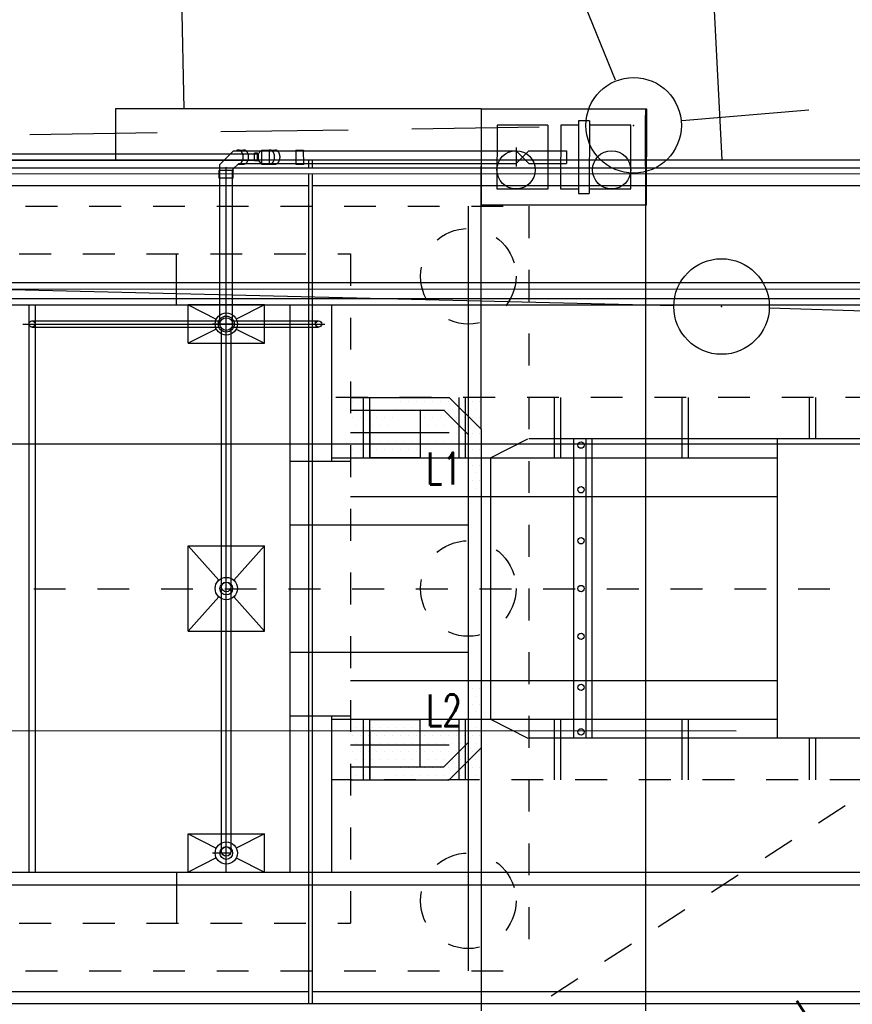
# Model space of a CAD drawing. Extents: x 0 to 1135, y 0 to 420.
# Tile 16 of 79: x 437 to 450, y 172 to 188. Entities that reach past the tile are written whole.
import ezdxf

# ---------------------------------------------------------------- set-up
doc = ezdxf.new("R2010")
doc.units = 0
doc.header["$LTSCALE"] = 2
doc.header["$MEASUREMENT"] = 0
for name, pattern in [('ACAD_ISO03W100', [0.5, 0.25, -0.25]), ('ACAD_ISO10W100W', [0.5, 0.25, -0.25]), ('AUSGEZOGEN', [0]), ('GESTRICH-X2', [1.5, 1, -0.5]), ('STRICHLINIEX2', [0.5, 0.25, -0.25])]:
    doc.linetypes.add(name, pattern=pattern)
doc.layers.get('0').update_dxf_attribs({"color": 8, "linetype": 'AUSGEZOGEN'})
for name, color, linetype in [('Bahnachse', 7, 'CONTINUOUS'), ('BOESCHG', 8, 'AUSGEZOGEN'), ('FBRTOP', 8, 'AUSGEZOGEN'), ('Gleisachse', 7, 'CONTINUOUS'), ('GRENZL-BAB', 7, 'AUSGEZOGEN'), ('GRENZP-BAB', 7, 'AUSGEZOGEN'), ('Ingenieurbauwerke', 15, 'CONTINUOUS'), ('KANAL', 200, 'GESTRICH-X2'), ('SCHSYMBOL', 200, 'AUSGEZOGEN'), ('Tiefenentwässerung_und_Sammelle', 15, 'CONTINUOUS')]:
    doc.layers.add(name, color=color, linetype=linetype)
doc.styles.add('ROMANS', font='romans.shx', dxfattribs={"width": 0.8})

# ---------------------------------------------------------------- blocks, each defined once
blk = doc.blocks.new('MAK25')
at = {"layer": 'Ingenieurbauwerke', "color": 7, "linetype": 'Continuous'}
for p, q in [((398.75, 164.875), (398.75, 164.875)), ((399, 164.875), (399, 164.875)), ((399.25, 164.875), (399.25, 164.875)), ((399.5, 164.875), (399.5, 164.875)), ((403.75, 164.875), (403.75, 164.875)), ((404, 164.875), (404, 164.875)), ((404.25, 164.875), (404.25, 164.875)), ((404.5, 164.875), (404.5, 164.875)), ((398.625, 164.8125), (398.625, 164.8125)), ((398.75, 164.75), (398.75, 164.75)), ((398.875, 164.8125), (398.875, 164.8125)), ((399, 164.75), (399, 164.75)), ((399.125, 164.8125), (399.125, 164.8125)), ((399.25, 164.75), (399.25, 164.75)), ((399.375, 164.8125), (399.375, 164.8125)), ((399.5, 164.75), (399.5, 164.75)), ((403.625, 164.8125), (403.625, 164.8125)), ((403.75, 164.75), (403.75, 164.75)), ((403.875, 164.8125), (403.875, 164.8125)), ((404, 164.75), (404, 164.75)), ((404.125, 164.8125), (404.125, 164.8125)), ((404.25, 164.75), (404.25, 164.75)), ((404.375, 164.8125), (404.375, 164.8125)), ((404.5, 164.75), (404.5, 164.75)), ((398.625, 164.6875), (398.625, 164.6875)), ((398.75, 164.625), (398.75, 164.625)), ((398.875, 164.6875), (398.875, 164.6875)), ((398.875, 164.5625), (398.875, 164.5625)), ((399, 164.625), (399, 164.625)), ((399.125, 164.6875), (399.125, 164.6875)), ((399.125, 164.5625), (399.125, 164.5625)), ((399.25, 164.625), (399.25, 164.625)), ((399.375, 164.6875), (399.375, 164.6875)), ((399.375, 164.5625), (399.375, 164.5625)), ((399.5, 164.625), (399.5, 164.625)), ((403.625, 164.5625), (403.625, 164.5625)), ((403.875, 164.5625), (403.875, 164.5625)), ((404.125, 164.5625), (404.125, 164.5625)), ((398.875, 164.4375), (398.875, 164.4375)), ((399, 164.5), (399, 164.5)), ((399.125, 164.4375), (399.125, 164.4375)), ((399.25, 164.5), (399.25, 164.5)), ((399.375, 164.4375), (399.375, 164.4375)), ((399.5, 164.5), (399.5, 164.5)), ((403.625, 164.4375), (403.625, 164.4375)), ((403.75, 164.5), (403.75, 164.5)), ((403.875, 164.4375), (403.875, 164.4375)), ((404, 164.5), (404, 164.5)), ((404.125, 164.4375), (404.125, 164.4375)), ((404.25, 164.5), (404.25, 164.5)), ((398.875, 164.3125), (398.875, 164.3125)), ((399, 164.375), (399, 164.375)), ((399, 164.25), (399, 164.25)), ((399.125, 164.3125), (399.125, 164.3125)), ((399.25, 164.375), (399.25, 164.375)), ((399.25, 164.25), (399.25, 164.25)), ((399.375, 164.3125), (399.375, 164.3125)), ((399.5, 164.375), (399.5, 164.375)), ((399.5, 164.25), (399.5, 164.25)), ((403.625, 164.3125), (403.625, 164.3125)), ((403.75, 164.375), (403.75, 164.375)), ((403.75, 164.25), (403.75, 164.25)), ((403.875, 164.3125), (403.875, 164.3125)), ((404, 164.375), (404, 164.375)), ((404, 164.25), (404, 164.25)), ((404.125, 164.3125), (404.125, 164.3125)), ((404.25, 164.375), (404.25, 164.375)), ((404.25, 164.25), (404.25, 164.25)), ((398.625, 164.1875), (398.625, 164.1875)), ((398.75, 164.125), (398.75, 164.125)), ((398.875, 164.1875), (398.875, 164.1875)), ((399, 164.125), (399, 164.125)), ((399.125, 164.1875), (399.125, 164.1875)), ((399.25, 164.125), (399.25, 164.125)), ((399.375, 164.1875), (399.375, 164.1875)), ((399.5, 164.125), (399.5, 164.125)), ((403.625, 164.1875), (403.625, 164.1875)), ((403.75, 164.125), (403.75, 164.125)), ((403.875, 164.1875), (403.875, 164.1875)), ((404, 164.125), (404, 164.125)), ((404.375, 164.1875), (404.375, 164.1875)), ((404.5, 164.125), (404.5, 164.125)), ((398.625, 164.0625), (398.625, 164.0625)), ((398.625, 163.9375), (398.625, 163.9375)), ((398.75, 164), (398.75, 164)), ((398.875, 164.0625), (398.875, 164.0625)), ((398.875, 163.9375), (398.875, 163.9375)), ((399, 164), (399, 164)), ((399.125, 164.0625), (399.125, 164.0625)), ((399.125, 163.9375), (399.125, 163.9375)), ((399.25, 164), (399.25, 164)), ((399.375, 164.0625), (399.375, 164.0625)), ((399.375, 163.9375), (399.375, 163.9375)), ((399.5, 164), (399.5, 164)), ((403.625, 164.0625), (403.625, 164.0625)), ((403.625, 163.9375), (403.625, 163.9375)), ((403.75, 164), (403.75, 164)), ((403.875, 164.0625), (403.875, 164.0625)), ((403.875, 163.9375), (403.875, 163.9375)), ((404, 164), (404, 164)), ((404.375, 164.0625), (404.375, 164.0625)), ((404.375, 163.9375), (404.375, 163.9375)), ((404.5, 164), (404.5, 164)), ((398.625, 163.8125), (398.625, 163.8125)), ((398.75, 163.875), (398.75, 163.875)), ((398.875, 163.8125), (398.875, 163.8125)), ((399, 163.875), (399, 163.875)), ((399.125, 163.8125), (399.125, 163.8125)), ((399.25, 163.875), (399.25, 163.875)), ((399.5, 163.875), (399.5, 163.875)), ((403.75, 163.875), (403.75, 163.875)), ((403.875, 163.8125), (403.875, 163.8125)), ((404, 163.875), (404, 163.875)), ((404.125, 163.8125), (404.125, 163.8125)), ((404.375, 163.8125), (404.375, 163.8125)), ((404.5, 163.875), (404.5, 163.875)), ((398.625, 163.6875), (398.625, 163.6875)), ((398.75, 163.75), (398.75, 163.75)), ((398.75, 163.625), (398.75, 163.625)), ((398.875, 163.6875), (398.875, 163.6875)), ((399, 163.75), (399, 163.75)), ((399, 163.625), (399, 163.625)), ((399.125, 163.6875), (399.125, 163.6875)), ((399.25, 163.75), (399.25, 163.75)), ((399.25, 163.625), (399.25, 163.625)), ((403.875, 163.6875), (403.875, 163.6875)), ((404, 163.75), (404, 163.75)), ((404, 163.625), (404, 163.625)), ((404.125, 163.6875), (404.125, 163.6875)), ((404.25, 163.75), (404.25, 163.75)), ((404.25, 163.625), (404.25, 163.625)), ((404.375, 163.6875), (404.375, 163.6875)), ((404.5, 163.75), (404.5, 163.75)), ((404.5, 163.625), (404.5, 163.625)), ((398.625, 163.5625), (398.625, 163.5625)), ((398.75, 163.5), (398.75, 163.5)), ((398.875, 163.5625), (398.875, 163.5625)), ((399, 163.5), (399, 163.5)), ((399.125, 163.5625), (399.125, 163.5625)), ((399.25, 163.5), (399.25, 163.5)), ((403.875, 163.5625), (403.875, 163.5625)), ((404, 163.5), (404, 163.5)), ((404.125, 163.5625), (404.125, 163.5625)), ((404.25, 163.5), (404.25, 163.5)), ((404.375, 163.5625), (404.375, 163.5625)), ((404.5, 163.5), (404.5, 163.5)), ((398.625, 163.4375), (398.625, 163.4375)), ((398.625, 163.3125), (398.625, 163.3125)), ((398.75, 163.375), (398.75, 163.375)), ((398.875, 163.4375), (398.875, 163.4375)), ((398.875, 163.3125), (398.875, 163.3125)), ((399, 163.375), (399, 163.375)), ((399.125, 163.4375), (399.125, 163.4375)), ((399.125, 163.3125), (399.125, 163.3125)), ((399.25, 163.375), (399.25, 163.375)), ((403.875, 163.4375), (403.875, 163.4375)), ((403.875, 163.3125), (403.875, 163.3125)), ((404, 163.375), (404, 163.375)), ((404.125, 163.4375), (404.125, 163.4375)), ((404.125, 163.3125), (404.125, 163.3125)), ((404.25, 163.375), (404.25, 163.375)), ((404.375, 163.4375), (404.375, 163.4375)), ((404.375, 163.3125), (404.375, 163.3125)), ((404.5, 163.375), (404.5, 163.375)), ((398.625, 163.1875), (398.625, 163.1875)), ((398.75, 163.25), (398.75, 163.25)), ((398.875, 163.1875), (398.875, 163.1875)), ((399, 163.25), (399, 163.25)), ((399.125, 163.1875), (399.125, 163.1875)), ((399.25, 163.25), (399.25, 163.25)), ((403.625, 163.1875), (403.625, 163.1875)), ((403.875, 163.1875), (403.875, 163.1875)), ((404, 163.25), (404, 163.25)), ((404.125, 163.1875), (404.125, 163.1875)), ((404.25, 163.25), (404.25, 163.25)), ((404.375, 163.1875), (404.375, 163.1875)), ((398.625, 163.0625), (398.625, 163.0625)), ((398.75, 163.125), (398.75, 163.125)), ((398.75, 163), (398.75, 163)), ((398.875, 163.0625), (398.875, 163.0625)), ((399, 163.125), (399, 163.125)), ((399, 163), (399, 163)), ((399.125, 163.0625), (399.125, 163.0625)), ((399.25, 163.125), (399.25, 163.125)), ((399.25, 163), (399.25, 163)), ((399.375, 163.0625), (399.375, 163.0625)), ((399.5, 163), (399.5, 163)), ((399.75, 163), (399.75, 163)), ((400, 163), (400, 163)), ((403.25, 163), (403.25, 163)), ((403.5, 163), (403.5, 163)), ((403.75, 163.125), (403.75, 163.125)), ((403.75, 163), (403.75, 163)), ((404, 163.125), (404, 163.125)), ((404, 163), (404, 163)), ((404.125, 163.0625), (404.125, 163.0625)), ((404.25, 163.125), (404.25, 163.125)), ((404.25, 163), (404.25, 163)), ((404.375, 163.0625), (404.375, 163.0625)), ((404.5, 163.125), (404.5, 163.125)), ((404.5, 163), (404.5, 163)), ((398.625, 162.9375), (398.625, 162.9375)), ((398.75, 162.875), (398.75, 162.875)), ((398.875, 162.9375), (398.875, 162.9375)), ((399, 162.875), (399, 162.875)), ((399.125, 162.9375), (399.125, 162.9375)), ((399.25, 162.875), (399.25, 162.875)), ((399.375, 162.9375), (399.375, 162.9375)), ((399.5, 162.875), (399.5, 162.875)), ((399.625, 162.9375), (399.625, 162.9375)), ((399.75, 162.875), (399.75, 162.875)), ((399.875, 162.9375), (399.875, 162.9375)), ((400, 162.875), (400, 162.875)), ((403.125, 162.9375), (403.125, 162.9375)), ((403.25, 162.875), (403.25, 162.875)), ((403.375, 162.9375), (403.375, 162.9375)), ((403.5, 162.875), (403.5, 162.875)), ((403.625, 162.9375), (403.625, 162.9375)), ((403.75, 162.875), (403.75, 162.875)), ((403.875, 162.9375), (403.875, 162.9375)), ((404, 162.875), (404, 162.875)), ((404.125, 162.9375), (404.125, 162.9375)), ((404.25, 162.875), (404.25, 162.875)), ((404.375, 162.9375), (404.375, 162.9375)), ((404.5, 162.875), (404.5, 162.875))]:
    blk.add_line(p, q, dxfattribs=at)
blk = doc.blocks.new('GST')
at = {"color": 0}
blk.add_circle((0, 0), 0.75, dxfattribs=at)
blk.add_point((0, 0), dxfattribs=at)
blk = doc.blocks.new('10')
blk.add_blockref('GST', (0, 0))

msp = doc.modelspace()

# ---------------------------------------------------------------- linework, layer by layer
at = {"layer": 'Bahnachse', "linetype": 'ACAD_ISO10W100W'}
msp.add_line((378.182, 179.004), (451.457, 179.002), dxfattribs=at)
at = {"layer": 'BOESCHG'}
for p, q in [((447.477, 195.683), (447.984, 185.73)), ((439.363, 195.204), (439.538, 186.53))]:
    msp.add_line(p, q, dxfattribs=at)
msp.add_lwpolyline([(240.26, 195.624, 0.000002), (211.79, 195.527, 0.000005), (200.503, 195.488, 0.000082)], format="xyb", dxfattribs=at)
at = {"layer": 'FBRTOP', "const_width": 0.5}
for points in [[(159.506, 218.371, 0.000005), (172.006, 218.371, 0.000002), (185.995, 218.371, 0.000002), (197.006, 218.371, 0.000005), (209.506, 218.371, -0.000006), (222.006, 218.371, -0.000002), (236.976, 218.371, -0.000002), (247.006, 218.371)], [(250.479, 222.371, -0.000002), (263.664, 222.37, -0.000002), (272.005, 222.37, -0.000033)], [(159.506, 222.371, 0.000005), (172.006, 222.371, 0.000002), (185.995, 222.371, 0.000002), (197.006, 222.371, 0.000005), (209.506, 222.371, -0.000006), (222.006, 222.371, -0.000002), (236.976, 222.371, -0.000003), (247.006, 222.371)], [(277.692, 222.37, -0.00001), (297.005, 222.366, -0.000009), (311.07, 222.363, -0.000011), (322.006, 222.36, -0.00004), (334.506, 222.355, 0.000056), (347.007, 222.351, 0.000011), (348.74, 222.351, -0.000027), (350.474, 222.35, -0.00003), (355.78, 222.348, -0.00001), (372.005, 222.341, -0.000005), (384.506, 222.336, 0.000013), (397.006, 222.33, 0.000004), (409.506, 222.325, -0.000007), (422.006, 222.32, -0.000002), (434.506, 222.314, 0.000003), (447.005, 222.309), (481.396, 222.294, 0)], [(277.691, 218.37, -0.00001), (297.005, 218.366, -0.000009), (311.07, 218.363, -0.000011), (322.005, 218.36, -0.00004), (334.505, 218.355, 0.000056), (347.005, 218.351, 0.000011), (348.739, 218.351, -0.000027), (350.473, 218.35, -0.00003), (355.779, 218.348, -0.00001), (372.004, 218.341, -0.000005), (384.504, 218.336, 0.000013), (397.004, 218.33, 0.000004), (409.504, 218.325, -0.000007), (422.005, 218.32, -0.000002), (434.504, 218.314, 0.000003), (447.004, 218.309), (478.458, 218.295, 0)], [(250.479, 218.371, -0.000002), (263.664, 218.37, -0.000003), (272.005, 218.37, -0.000033)]]:
    msp.add_lwpolyline(points, format="xyb", dxfattribs=at)
at = {"layer": 'Gleisachse', "linetype": 'Continuous'}
for p, q in [((369.32, 181.279), (469.82, 181.272)), ((369.32, 176.779), (448.213, 176.774))]:
    msp.add_line(p, q, dxfattribs=at)
at = {"layer": 'GRENZL-BAB'}
for p, q in [((282.915, 187.419), (447.231, 183.448)), ((448.73, 183.407), (451.379, 183.325))]:
    msp.add_line(p, q, dxfattribs=at)
at = {"layer": 'Ingenieurbauwerke', "linetype": 'Continuous'}
for p, q in [((438.466, 186.53), (438.466, 185.73)), ((444.206, 186.53), (438.466, 186.53)), ((444.206, 186.525), (444.205, 185.025)), ((446.806, 186.525), (444.206, 186.525)), ((446.786, 186.53), (446.785, 172.38)), ((446.805, 185.025), (446.806, 186.525)), ((445.736, 186.345), (445.735, 185.205)), ((445.906, 186.345), (445.736, 186.345)), ((445.906, 186.345), (445.905, 185.205)), ((446.785, 185.63), (446.786, 186.43)), ((444.456, 186.275), (444.455, 185.275)), ((445.256, 186.275), (444.456, 186.275)), ((445.256, 186.275), (445.255, 185.271)), ((445.456, 186.275), (445.455, 185.275)), ((445.736, 186.275), (445.456, 186.275)), ((446.556, 186.275), (445.906, 186.275)), ((446.555, 185.275), (446.556, 186.275)), ((440.105, 185.661), (440.32, 185.875)), ((440.32, 185.875), (444.756, 185.875)), ((440.372, 185.881), (440.37, 185.88)), ((440.374, 185.882), (440.372, 185.881)), ((440.376, 185.882), (440.374, 185.882)), ((440.378, 185.883), (440.376, 185.882)), ((440.38, 185.884), (440.378, 185.883)), ((440.382, 185.884), (440.38, 185.884)), ((440.384, 185.884), (440.382, 185.884)), ((440.386, 185.885), (440.384, 185.884)), ((440.388, 185.885), (440.386, 185.885)), ((440.39, 185.885), (440.388, 185.885)), ((440.392, 185.885), (440.39, 185.885)), ((440.394, 185.885), (440.392, 185.885)), ((440.396, 185.885), (440.394, 185.885)), ((440.399, 185.885), (440.396, 185.885)), ((440.401, 185.885), (440.399, 185.885)), ((440.4, 185.885), (440.478, 185.885)), ((440.403, 185.885), (440.401, 185.885)), ((440.405, 185.884), (440.403, 185.885)), ((440.407, 185.884), (440.405, 185.884)), ((440.409, 185.883), (440.407, 185.884)), ((440.411, 185.883), (440.409, 185.883)), ((440.413, 185.882), (440.411, 185.883)), ((440.415, 185.881), (440.413, 185.882)), ((440.417, 185.88), (440.415, 185.881)), ((440.419, 185.879), (440.417, 185.88)), ((440.421, 185.878), (440.419, 185.879)), ((440.423, 185.877), (440.421, 185.878)), ((440.425, 185.876), (440.423, 185.877)), ((440.427, 185.875), (440.425, 185.876)), ((440.429, 185.873), (440.427, 185.875)), ((440.431, 185.872), (440.429, 185.873)), ((440.432, 185.871), (440.431, 185.872)), ((440.434, 185.869), (440.432, 185.871)), ((440.436, 185.867), (440.434, 185.869)), ((440.438, 185.866), (440.436, 185.867)), ((440.439, 185.864), (440.438, 185.866)), ((440.441, 185.862), (440.439, 185.864)), ((440.48, 185.885), (440.478, 185.885)), ((440.482, 185.885), (440.48, 185.885)), ((440.484, 185.885), (440.482, 185.885)), ((440.486, 185.885), (440.484, 185.885)), ((440.488, 185.885), (440.486, 185.885)), ((440.49, 185.884), (440.488, 185.885)), ((440.492, 185.884), (440.49, 185.884)), ((440.494, 185.883), (440.492, 185.884)), ((440.495, 185.883), (440.494, 185.883)), ((440.497, 185.882), (440.495, 185.883)), ((440.499, 185.881), (440.497, 185.882)), ((440.501, 185.881), (440.499, 185.881)), ((440.503, 185.88), (440.501, 185.881)), ((440.505, 185.879), (440.503, 185.88)), ((440.506, 185.878), (440.505, 185.879)), ((440.508, 185.877), (440.506, 185.878)), ((440.51, 185.876), (440.508, 185.877)), ((440.512, 185.875), (440.51, 185.876)), ((440.513, 185.874), (440.512, 185.875)), ((440.515, 185.872), (440.513, 185.874)), ((440.517, 185.871), (440.515, 185.872)), ((440.518, 185.87), (440.517, 185.871)), ((440.52, 185.868), (440.518, 185.87)), ((440.522, 185.867), (440.52, 185.868)), ((440.523, 185.865), (440.522, 185.867)), ((440.525, 185.864), (440.523, 185.865)), ((440.526, 185.862), (440.525, 185.864)), ((440.707, 185.825), (440.748, 185.875)), ((440.746, 185.875), (440.876, 185.875)), ((440.756, 185.885), (440.757, 185.665)), ((440.756, 185.885), (440.876, 185.885)), ((440.876, 185.885), (440.894, 185.875)), ((440.876, 185.875), (440.877, 185.675)), ((440.882, 185.885), (440.88, 185.885)), ((440.884, 185.885), (440.882, 185.885)), ((440.886, 185.885), (440.884, 185.885)), ((440.888, 185.885), (440.886, 185.885)), ((440.89, 185.885), (440.888, 185.885)), ((440.892, 185.885), (440.89, 185.885)), ((440.894, 185.885), (440.892, 185.885)), ((440.893, 185.885), (440.971, 185.885)), ((440.896, 185.884), (440.894, 185.885)), ((440.898, 185.884), (440.896, 185.884)), ((440.9, 185.884), (440.898, 185.884)), ((440.902, 185.883), (440.9, 185.884)), ((440.904, 185.882), (440.902, 185.883)), ((440.906, 185.882), (440.904, 185.882)), ((440.908, 185.881), (440.906, 185.882)), ((440.91, 185.88), (440.908, 185.881)), ((440.912, 185.879), (440.91, 185.88)), ((440.914, 185.878), (440.912, 185.879)), ((440.916, 185.877), (440.914, 185.878)), ((440.918, 185.876), (440.916, 185.877)), ((440.919, 185.875), (440.918, 185.876)), ((440.921, 185.874), (440.919, 185.875)), ((440.923, 185.872), (440.921, 185.874)), ((440.925, 185.871), (440.923, 185.872)), ((440.926, 185.87), (440.925, 185.871)), ((440.928, 185.868), (440.926, 185.87)), ((440.93, 185.867), (440.928, 185.868)), ((440.931, 185.865), (440.93, 185.867)), ((440.933, 185.863), (440.931, 185.865)), ((440.973, 185.885), (440.971, 185.885)), ((440.975, 185.885), (440.973, 185.885)), ((440.977, 185.885), (440.975, 185.885)), ((440.979, 185.885), (440.977, 185.885)), ((440.981, 185.885), (440.979, 185.885)), ((440.983, 185.884), (440.981, 185.885)), ((440.985, 185.884), (440.983, 185.884)), ((440.986, 185.883), (440.985, 185.884)), ((440.988, 185.883), (440.986, 185.883)), ((440.99, 185.882), (440.988, 185.883)), ((440.992, 185.881), (440.99, 185.882)), ((440.994, 185.881), (440.992, 185.881)), ((440.996, 185.88), (440.994, 185.881)), ((440.997, 185.879), (440.996, 185.88)), ((440.999, 185.878), (440.997, 185.879)), ((441.001, 185.877), (440.999, 185.878)), ((441.003, 185.876), (441.001, 185.877)), ((441.004, 185.875), (441.003, 185.876)), ((441.006, 185.874), (441.004, 185.875)), ((441.008, 185.872), (441.006, 185.874)), ((441.01, 185.871), (441.008, 185.872)), ((441.011, 185.87), (441.01, 185.871)), ((441.013, 185.868), (441.011, 185.87)), ((441.014, 185.867), (441.013, 185.868)), ((441.016, 185.865), (441.014, 185.867)), ((441.018, 185.864), (441.016, 185.865)), ((441.019, 185.862), (441.018, 185.864)), ((441.295, 185.885), (441.296, 185.665)), ((441.295, 185.885), (441.415, 185.885)), ((441.415, 185.885), (441.416, 185.665)), ((441.415, 185.885), (441.433, 185.875)), ((444.756, 185.925), (444.755, 185.625)), ((444.755, 185.675), (444.956, 185.875)), ((444.756, 185.875), (444.956, 185.675)), ((444.956, 185.875), (445.546, 185.875)), ((445.546, 185.875), (445.546, 185.675)), ((428.956, 185.731), (477.244, 185.728)), ((436.114, 185.825), (440.697, 185.825)), ((436.114, 185.725), (440.696, 185.725)), ((440.443, 185.86), (440.441, 185.862)), ((440.444, 185.858), (440.443, 185.86)), ((440.446, 185.857), (440.444, 185.858)), ((440.447, 185.854), (440.446, 185.857)), ((440.449, 185.852), (440.447, 185.854)), ((440.45, 185.85), (440.449, 185.852)), ((440.452, 185.848), (440.45, 185.85)), ((440.453, 185.846), (440.452, 185.848)), ((440.455, 185.843), (440.453, 185.846)), ((440.456, 185.841), (440.455, 185.843)), ((440.455, 185.708), (440.456, 185.711)), ((440.457, 185.839), (440.456, 185.841)), ((440.456, 185.711), (440.458, 185.713)), ((440.458, 185.836), (440.457, 185.839)), ((440.459, 185.834), (440.458, 185.836)), ((440.458, 185.713), (440.459, 185.715)), ((440.46, 185.831), (440.459, 185.834)), ((440.459, 185.715), (440.46, 185.718)), ((440.461, 185.829), (440.46, 185.831)), ((440.46, 185.718), (440.461, 185.721)), ((440.462, 185.826), (440.461, 185.829)), ((440.461, 185.721), (440.462, 185.723)), ((440.463, 185.823), (440.462, 185.826)), ((440.462, 185.723), (440.463, 185.726)), ((440.464, 185.821), (440.463, 185.823)), ((440.463, 185.726), (440.464, 185.728)), ((440.465, 185.818), (440.464, 185.821)), ((440.464, 185.728), (440.465, 185.731)), ((440.466, 185.815), (440.465, 185.818)), ((440.465, 185.734), (440.466, 185.737)), ((440.465, 185.731), (440.465, 185.734)), ((440.467, 185.812), (440.466, 185.815)), ((440.466, 185.737), (440.467, 185.739)), ((440.467, 185.81), (440.467, 185.812)), ((440.468, 185.807), (440.467, 185.81)), ((440.467, 185.739), (440.468, 185.742)), ((440.469, 185.804), (440.468, 185.807)), ((440.468, 185.745), (440.469, 185.748)), ((440.468, 185.742), (440.468, 185.745)), ((440.469, 185.801), (440.469, 185.804)), ((440.47, 185.798), (440.469, 185.801)), ((440.469, 185.751), (440.47, 185.754)), ((440.469, 185.748), (440.469, 185.751)), ((440.47, 185.795), (440.47, 185.798)), ((440.47, 185.792), (440.47, 185.795)), ((440.471, 185.789), (440.47, 185.792)), ((440.47, 185.76), (440.471, 185.763)), ((440.47, 185.757), (440.47, 185.76)), ((440.47, 185.754), (440.47, 185.757)), ((440.471, 185.786), (440.471, 185.789)), ((440.471, 185.783), (440.471, 185.786)), ((440.471, 185.78), (440.471, 185.783)), ((440.471, 185.777), (440.471, 185.78)), ((440.471, 185.774), (440.471, 185.777)), ((440.471, 185.772), (440.471, 185.774)), ((440.471, 185.769), (440.471, 185.772)), ((440.471, 185.766), (440.471, 185.769)), ((440.471, 185.763), (440.471, 185.766)), ((440.528, 185.86), (440.526, 185.862)), ((440.529, 185.859), (440.528, 185.86)), ((440.531, 185.857), (440.529, 185.859)), ((440.532, 185.855), (440.531, 185.857)), ((440.533, 185.853), (440.532, 185.855)), ((440.535, 185.851), (440.533, 185.853)), ((440.536, 185.849), (440.535, 185.851)), ((440.537, 185.847), (440.536, 185.849)), ((440.538, 185.845), (440.537, 185.847)), ((440.54, 185.843), (440.538, 185.845)), ((440.541, 185.841), (440.54, 185.843)), ((440.54, 185.708), (440.541, 185.71)), ((440.542, 185.839), (440.541, 185.841)), ((440.541, 185.71), (440.542, 185.712)), ((440.543, 185.836), (440.542, 185.839)), ((440.542, 185.712), (440.543, 185.714)), ((440.544, 185.834), (440.543, 185.836)), ((440.543, 185.714), (440.544, 185.716)), ((440.545, 185.832), (440.544, 185.834)), ((440.544, 185.716), (440.545, 185.719)), ((440.546, 185.83), (440.545, 185.832)), ((440.545, 185.719), (440.546, 185.721)), ((440.547, 185.827), (440.546, 185.83)), ((440.546, 185.721), (440.547, 185.723)), ((440.548, 185.825), (440.547, 185.827)), ((440.547, 185.723), (440.548, 185.726)), ((440.549, 185.822), (440.548, 185.825)), ((440.548, 185.726), (440.549, 185.728)), ((440.549, 185.82), (440.549, 185.822)), ((440.55, 185.817), (440.549, 185.82)), ((440.549, 185.731), (440.55, 185.733)), ((440.549, 185.728), (440.549, 185.731)), ((440.551, 185.815), (440.55, 185.817)), ((440.55, 185.733), (440.551, 185.736)), ((440.552, 185.812), (440.551, 185.815)), ((440.551, 185.736), (440.552, 185.738)), ((440.552, 185.81), (440.552, 185.812)), ((440.553, 185.807), (440.552, 185.81)), ((440.552, 185.741), (440.553, 185.743)), ((440.552, 185.738), (440.552, 185.741)), ((440.553, 185.805), (440.553, 185.807)), ((440.554, 185.802), (440.553, 185.805)), ((440.553, 185.746), (440.554, 185.749)), ((440.553, 185.743), (440.553, 185.746)), ((440.554, 185.799), (440.554, 185.802)), ((440.555, 185.797), (440.554, 185.799)), ((440.554, 185.751), (440.555, 185.754)), ((440.554, 185.749), (440.554, 185.751)), ((440.555, 185.794), (440.555, 185.797)), ((440.555, 185.791), (440.555, 185.794)), ((440.556, 185.789), (440.555, 185.791)), ((440.555, 185.759), (440.556, 185.762)), ((440.555, 185.757), (440.555, 185.759)), ((440.555, 185.754), (440.555, 185.757)), ((440.556, 185.786), (440.556, 185.789)), ((440.556, 185.783), (440.556, 185.786)), ((440.556, 185.781), (440.556, 185.783)), ((440.556, 185.778), (440.556, 185.781)), ((440.556, 185.775), (440.556, 185.778)), ((440.556, 185.773), (440.556, 185.775)), ((440.556, 185.77), (440.556, 185.773)), ((440.556, 185.767), (440.556, 185.77)), ((440.556, 185.765), (440.556, 185.767)), ((440.556, 185.762), (440.556, 185.765)), ((440.646, 185.715), (440.647, 185.835)), ((440.697, 185.715), (440.646, 185.715)), ((440.698, 185.835), (440.647, 185.835)), ((440.696, 185.725), (440.697, 185.825)), ((440.697, 185.715), (440.707, 185.725)), ((440.698, 185.835), (440.707, 185.825)), ((440.707, 185.825), (440.707, 185.725)), ((440.708, 185.825), (440.707, 185.825)), ((440.707, 185.725), (440.748, 185.675)), ((440.935, 185.862), (440.933, 185.863)), ((440.936, 185.86), (440.935, 185.862)), ((440.938, 185.858), (440.936, 185.86)), ((440.939, 185.856), (440.938, 185.858)), ((440.941, 185.854), (440.939, 185.856)), ((440.942, 185.852), (440.941, 185.854)), ((440.943, 185.85), (440.942, 185.852)), ((440.945, 185.848), (440.943, 185.85)), ((440.946, 185.846), (440.945, 185.848)), ((440.947, 185.844), (440.946, 185.846)), ((440.949, 185.841), (440.947, 185.844)), ((440.947, 185.707), (440.949, 185.709)), ((440.95, 185.839), (440.949, 185.841)), ((440.949, 185.709), (440.95, 185.712)), ((440.951, 185.837), (440.95, 185.839)), ((440.95, 185.712), (440.951, 185.714)), ((440.952, 185.834), (440.951, 185.837)), ((440.951, 185.714), (440.952, 185.716)), ((440.953, 185.832), (440.952, 185.834)), ((440.952, 185.716), (440.953, 185.719)), ((440.954, 185.829), (440.953, 185.832)), ((440.953, 185.719), (440.954, 185.721)), ((440.955, 185.827), (440.954, 185.829)), ((440.954, 185.721), (440.955, 185.724)), ((440.956, 185.824), (440.955, 185.827)), ((440.955, 185.724), (440.956, 185.726)), ((440.957, 185.822), (440.956, 185.824)), ((440.956, 185.726), (440.957, 185.729)), ((440.958, 185.819), (440.957, 185.822)), ((440.957, 185.729), (440.958, 185.731)), ((440.958, 185.817), (440.958, 185.819)), ((440.959, 185.814), (440.958, 185.817)), ((440.958, 185.734), (440.959, 185.737)), ((440.958, 185.731), (440.958, 185.734)), ((440.96, 185.811), (440.959, 185.814)), ((440.959, 185.737), (440.96, 185.739)), ((440.96, 185.809), (440.96, 185.811)), ((440.961, 185.806), (440.96, 185.809)), ((440.96, 185.742), (440.961, 185.745)), ((440.96, 185.739), (440.96, 185.742)), ((440.962, 185.803), (440.961, 185.806)), ((440.961, 185.745), (440.962, 185.747)), ((440.962, 185.801), (440.962, 185.803)), ((440.962, 185.798), (440.962, 185.801)), ((440.963, 185.795), (440.962, 185.798)), ((440.962, 185.753), (440.963, 185.756)), ((440.962, 185.75), (440.962, 185.753)), ((440.962, 185.747), (440.962, 185.75)), ((440.963, 185.792), (440.963, 185.795)), ((440.963, 185.789), (440.963, 185.792)), ((440.964, 185.787), (440.963, 185.789)), ((440.963, 185.761), (440.964, 185.764)), ((440.963, 185.758), (440.963, 185.761)), ((440.963, 185.756), (440.963, 185.758)), ((440.964, 185.784), (440.964, 185.787)), ((440.964, 185.781), (440.964, 185.784)), ((440.964, 185.778), (440.964, 185.781)), ((440.964, 185.775), (440.964, 185.778)), ((440.964, 185.773), (440.964, 185.775)), ((440.964, 185.77), (440.964, 185.773)), ((440.964, 185.767), (440.964, 185.77)), ((440.964, 185.764), (440.964, 185.767)), ((441.021, 185.86), (441.019, 185.862)), ((441.022, 185.859), (441.021, 185.86)), ((441.023, 185.857), (441.022, 185.859)), ((441.025, 185.855), (441.023, 185.857)), ((441.026, 185.853), (441.025, 185.855)), ((441.028, 185.851), (441.026, 185.853)), ((441.029, 185.849), (441.028, 185.851)), ((441.03, 185.847), (441.029, 185.849)), ((441.031, 185.845), (441.03, 185.847)), ((441.033, 185.843), (441.031, 185.845)), ((441.034, 185.841), (441.033, 185.843)), ((441.033, 185.708), (441.034, 185.71)), ((441.035, 185.839), (441.034, 185.841)), ((441.034, 185.71), (441.035, 185.712)), ((441.036, 185.836), (441.035, 185.839)), ((441.035, 185.712), (441.036, 185.714)), ((441.037, 185.834), (441.036, 185.836)), ((441.036, 185.714), (441.037, 185.716)), ((441.038, 185.832), (441.037, 185.834)), ((441.037, 185.716), (441.038, 185.719)), ((441.039, 185.83), (441.038, 185.832)), ((441.038, 185.719), (441.039, 185.721)), ((441.04, 185.827), (441.039, 185.83)), ((441.039, 185.721), (441.04, 185.723)), ((441.041, 185.825), (441.04, 185.827)), ((441.04, 185.723), (441.041, 185.726)), ((441.042, 185.822), (441.041, 185.825)), ((441.041, 185.726), (441.042, 185.728)), ((441.042, 185.82), (441.042, 185.822)), ((441.043, 185.817), (441.042, 185.82)), ((441.042, 185.731), (441.043, 185.733)), ((441.042, 185.728), (441.042, 185.731)), ((441.044, 185.815), (441.043, 185.817)), ((441.043, 185.733), (441.044, 185.736)), ((441.044, 185.812), (441.044, 185.815)), ((441.045, 185.81), (441.044, 185.812)), ((441.044, 185.738), (441.045, 185.741)), ((441.044, 185.736), (441.044, 185.738)), ((441.046, 185.807), (441.045, 185.81)), ((441.045, 185.741), (441.046, 185.743)), ((441.046, 185.805), (441.046, 185.807)), ((441.047, 185.802), (441.046, 185.805)), ((441.046, 185.746), (441.047, 185.749)), ((441.046, 185.743), (441.046, 185.746)), ((441.047, 185.799), (441.047, 185.802)), ((441.047, 185.797), (441.047, 185.799)), ((441.048, 185.794), (441.047, 185.797)), ((441.047, 185.754), (441.048, 185.757)), ((441.047, 185.751), (441.047, 185.754)), ((441.047, 185.749), (441.047, 185.751)), ((441.048, 185.791), (441.048, 185.794)), ((441.048, 185.789), (441.048, 185.791)), ((441.049, 185.786), (441.048, 185.789)), ((441.048, 185.762), (441.049, 185.765)), ((441.048, 185.759), (441.048, 185.762)), ((441.048, 185.757), (441.048, 185.759)), ((441.049, 185.783), (441.049, 185.786)), ((441.049, 185.781), (441.049, 185.783)), ((441.049, 185.778), (441.049, 185.781)), ((441.049, 185.775), (441.049, 185.778)), ((441.049, 185.773), (441.049, 185.775)), ((441.049, 185.77), (441.049, 185.773)), ((441.049, 185.767), (441.049, 185.77)), ((441.049, 185.765), (441.049, 185.767)), ((441.495, 185.73), (441.495, 185.605)), ((441.555, 185.73), (441.555, 185.605)), ((429.155, 185.606), (477.814, 185.603)), ((440.105, 185.578), (440.095, 185.564)), ((440.315, 185.564), (440.095, 185.564)), ((440.095, 185.444), (440.095, 185.564)), ((440.105, 185.578), (440.105, 185.661)), ((440.105, 183.155), (440.105, 185.564)), ((440.205, 183.155), (440.205, 185.619)), ((440.305, 185.578), (440.402, 185.675)), ((440.305, 185.578), (440.315, 185.564)), ((440.305, 183.155), (440.305, 185.564)), ((440.315, 185.444), (440.315, 185.564)), ((440.393, 185.665), (440.395, 185.665)), ((440.395, 185.665), (440.397, 185.665)), ((440.397, 185.665), (440.399, 185.666)), ((440.399, 185.666), (440.402, 185.666)), ((440.4, 185.665), (440.478, 185.665)), ((440.402, 185.675), (444.755, 185.675)), ((440.402, 185.666), (440.404, 185.666)), ((440.404, 185.666), (440.406, 185.667)), ((440.406, 185.667), (440.408, 185.667)), ((440.408, 185.667), (440.41, 185.668)), ((440.41, 185.668), (440.412, 185.668)), ((440.412, 185.668), (440.414, 185.669)), ((440.414, 185.669), (440.416, 185.67)), ((440.416, 185.67), (440.418, 185.671)), ((440.418, 185.671), (440.42, 185.672)), ((440.42, 185.672), (440.422, 185.673)), ((440.422, 185.673), (440.424, 185.674)), ((440.424, 185.674), (440.426, 185.675)), ((440.426, 185.675), (440.428, 185.677)), ((440.428, 185.677), (440.43, 185.678)), ((440.43, 185.678), (440.431, 185.679)), ((440.431, 185.679), (440.433, 185.681)), ((440.433, 185.681), (440.435, 185.682)), ((440.435, 185.682), (440.437, 185.684)), ((440.437, 185.684), (440.438, 185.686)), ((440.438, 185.686), (440.44, 185.687)), ((440.44, 185.687), (440.442, 185.689)), ((440.442, 185.689), (440.443, 185.691)), ((440.443, 185.691), (440.445, 185.693)), ((440.445, 185.693), (440.447, 185.695)), ((440.447, 185.695), (440.448, 185.697)), ((440.448, 185.697), (440.45, 185.699)), ((440.45, 185.699), (440.451, 185.701)), ((440.451, 185.701), (440.452, 185.704)), ((440.452, 185.704), (440.454, 185.706)), ((440.454, 185.706), (440.455, 185.708)), ((440.478, 185.665), (440.48, 185.665)), ((440.48, 185.665), (440.482, 185.665)), ((440.482, 185.665), (440.484, 185.666)), ((440.484, 185.666), (440.486, 185.666)), ((440.486, 185.666), (440.488, 185.666)), ((440.488, 185.666), (440.49, 185.667)), ((440.49, 185.667), (440.492, 185.667)), ((440.492, 185.667), (440.494, 185.667)), ((440.494, 185.667), (440.495, 185.668)), ((440.495, 185.668), (440.497, 185.669)), ((440.497, 185.669), (440.499, 185.669)), ((440.499, 185.669), (440.501, 185.67)), ((440.501, 185.67), (440.503, 185.671)), ((440.503, 185.671), (440.505, 185.672)), ((440.505, 185.672), (440.506, 185.673)), ((440.506, 185.673), (440.508, 185.674)), ((440.508, 185.674), (440.51, 185.675)), ((440.51, 185.675), (440.512, 185.676)), ((440.512, 185.676), (440.513, 185.677)), ((440.513, 185.677), (440.515, 185.678)), ((440.515, 185.678), (440.517, 185.68)), ((440.517, 185.68), (440.518, 185.681)), ((440.518, 185.681), (440.52, 185.682)), ((440.52, 185.682), (440.522, 185.684)), ((440.522, 185.684), (440.523, 185.685)), ((440.523, 185.685), (440.525, 185.687)), ((440.525, 185.687), (440.526, 185.689)), ((440.526, 185.689), (440.528, 185.69)), ((440.528, 185.69), (440.529, 185.692)), ((440.529, 185.692), (440.531, 185.694)), ((440.531, 185.694), (440.532, 185.696)), ((440.532, 185.696), (440.533, 185.698)), ((440.533, 185.698), (440.535, 185.699)), ((440.535, 185.699), (440.536, 185.701)), ((440.536, 185.701), (440.537, 185.703)), ((440.537, 185.703), (440.538, 185.706)), ((440.538, 185.706), (440.54, 185.708)), ((440.757, 185.665), (440.877, 185.665)), ((440.877, 185.665), (440.895, 185.675)), ((440.881, 185.666), (440.883, 185.665)), ((440.883, 185.665), (440.885, 185.665)), ((440.885, 185.665), (440.887, 185.665)), ((440.887, 185.665), (440.889, 185.665)), ((440.889, 185.665), (440.891, 185.665)), ((440.891, 185.665), (440.893, 185.666)), ((440.893, 185.666), (440.894, 185.666)), ((440.893, 185.665), (440.971, 185.665)), ((440.894, 185.666), (440.896, 185.666)), ((440.896, 185.666), (440.898, 185.667)), ((440.898, 185.667), (440.9, 185.667)), ((440.9, 185.667), (440.902, 185.668)), ((440.902, 185.668), (440.904, 185.668)), ((440.904, 185.668), (440.906, 185.669)), ((440.906, 185.669), (440.908, 185.67)), ((440.908, 185.67), (440.91, 185.671)), ((440.91, 185.671), (440.912, 185.672)), ((440.912, 185.672), (440.914, 185.672)), ((440.914, 185.672), (440.916, 185.674)), ((440.916, 185.674), (440.918, 185.675)), ((440.918, 185.675), (440.919, 185.676)), ((440.919, 185.676), (440.921, 185.677)), ((440.921, 185.677), (440.923, 185.678)), ((440.923, 185.678), (440.925, 185.68)), ((440.925, 185.68), (440.926, 185.681)), ((440.926, 185.681), (440.928, 185.683)), ((440.928, 185.683), (440.93, 185.684)), ((440.93, 185.684), (440.931, 185.686)), ((440.931, 185.686), (440.933, 185.687)), ((440.933, 185.687), (440.935, 185.689)), ((440.935, 185.689), (440.936, 185.691)), ((440.936, 185.691), (440.938, 185.693)), ((440.938, 185.693), (440.939, 185.695)), ((440.939, 185.695), (440.941, 185.697)), ((440.941, 185.697), (440.942, 185.699)), ((440.942, 185.699), (440.943, 185.701)), ((440.943, 185.701), (440.945, 185.703)), ((440.945, 185.703), (440.946, 185.705)), ((440.946, 185.705), (440.947, 185.707)), ((440.971, 185.665), (440.973, 185.665)), ((440.973, 185.665), (440.975, 185.665)), ((440.975, 185.665), (440.977, 185.666)), ((440.977, 185.666), (440.979, 185.666)), ((440.979, 185.666), (440.981, 185.666)), ((440.981, 185.666), (440.983, 185.667)), ((440.983, 185.667), (440.985, 185.667)), ((440.985, 185.667), (440.986, 185.667)), ((440.986, 185.667), (440.988, 185.668)), ((440.988, 185.668), (440.99, 185.669)), ((440.99, 185.669), (440.992, 185.669)), ((440.992, 185.669), (440.994, 185.67)), ((440.994, 185.67), (440.996, 185.671)), ((440.996, 185.671), (440.997, 185.672)), ((440.997, 185.672), (440.999, 185.673)), ((440.999, 185.673), (441.001, 185.674)), ((441.001, 185.674), (441.003, 185.675)), ((441.003, 185.675), (441.004, 185.676)), ((441.004, 185.676), (441.006, 185.677)), ((441.006, 185.677), (441.008, 185.678)), ((441.008, 185.678), (441.01, 185.68)), ((441.01, 185.68), (441.011, 185.681)), ((441.011, 185.681), (441.013, 185.682)), ((441.013, 185.682), (441.014, 185.684)), ((441.014, 185.684), (441.016, 185.685)), ((441.016, 185.685), (441.018, 185.687)), ((441.018, 185.687), (441.019, 185.689)), ((441.019, 185.689), (441.021, 185.69)), ((441.021, 185.69), (441.022, 185.692)), ((441.022, 185.692), (441.023, 185.694)), ((441.023, 185.694), (441.025, 185.696)), ((441.025, 185.696), (441.026, 185.698)), ((441.026, 185.698), (441.028, 185.699)), ((441.028, 185.699), (441.029, 185.701)), ((441.029, 185.701), (441.03, 185.703)), ((441.03, 185.703), (441.031, 185.706)), ((441.031, 185.706), (441.033, 185.708)), ((441.296, 185.665), (441.416, 185.665)), ((441.416, 185.665), (441.434, 185.675)), ((444.205, 181.505), (444.205, 185.63)), ((444.956, 185.675), (445.546, 185.675)), ((429.155, 185.516), (477.942, 185.513)), ((440.315, 185.444), (440.095, 185.444)), ((441.495, 185.515), (441.495, 172.495)), ((441.555, 185.515), (441.555, 172.495)), ((428.955, 185.331), (441.495, 185.33)), ((441.555, 185.33), (478.274, 185.328)), ((444.455, 185.275), (445.255, 185.275)), ((445.455, 185.275), (445.735, 185.275)), ((445.905, 185.275), (446.555, 185.275)), ((445.735, 185.205), (445.905, 185.205)), ((444.005, 185.005), (444.005, 173.005)), ((444.205, 185.025), (446.805, 185.025)), ((440.205, 174.555), (440.205, 184.703)), ((439.424, 183.455), (439.424, 184.255)), ((426.955, 183.806), (465.026, 183.804)), ((426.955, 183.706), (480.707, 183.703)), ((426.955, 183.556), (480.795, 183.553)), ((426.955, 183.456), (480.82, 183.453)), ((437.105, 183.455), (437.205, 183.455)), ((437.105, 183.455), (437.105, 174.555)), ((437.205, 183.455), (437.205, 174.555)), ((440.805, 183.455), (439.605, 183.455)), ((439.605, 182.855), (439.605, 183.455)), ((439.605, 183.455), (440.049, 183.233)), ((440.805, 183.455), (440.362, 183.233)), ((440.805, 182.855), (440.805, 183.455)), ((441.205, 183.455), (441.205, 181.005)), ((441.855, 183.455), (441.855, 181.005)), ((437.009, 183.155), (441.755, 183.155)), ((437.155, 183.205), (440.119, 183.205)), ((437.155, 183.105), (440.119, 183.105)), ((440.312, 183.155), (439.987, 183.155)), ((440.13, 174.88), (440.13, 183.089)), ((440.28, 174.88), (440.28, 183.089)), ((440.292, 183.205), (441.655, 183.205)), ((440.292, 183.105), (441.655, 183.105)), ((441.605, 183.155), (441.605, 183.191)), ((441.655, 183.105), (441.624, 183.105)), ((440.049, 183.077), (439.605, 182.855)), ((440.362, 183.077), (440.805, 182.855)), ((439.605, 182.855), (440.805, 182.855)), ((442.155, 182.005), (443.705, 182.005)), ((442.355, 182.005), (442.355, 181.055)), ((442.455, 182.005), (442.455, 181.055)), ((443.705, 182.005), (444.205, 181.505)), ((443.855, 182.005), (443.855, 181.055)), ((443.955, 182.005), (443.955, 181.055)), ((445.355, 182.005), (445.355, 181.055)), ((445.455, 182.005), (445.455, 181.055)), ((447.355, 182.005), (447.355, 181.055)), ((447.455, 182.005), (447.455, 181.055)), ((449.355, 182.004), (449.355, 181.354)), ((449.455, 182.004), (449.455, 181.354)), ((442.155, 181.805), (443.622, 181.805)), ((442.46, 181.805), (442.46, 181.06)), ((443.25, 181.805), (443.25, 181.06)), ((443.622, 181.805), (444.005, 181.422)), ((442.155, 181.455), (443.705, 181.455)), ((444.005, 181.422), (444.005, 176.588)), ((444.205, 181.505), (444.205, 176.505)), ((444.355, 181.055), (444.942, 181.355)), ((471.605, 181.353), (444.955, 181.355)), ((445.655, 181.355), (445.655, 176.655)), ((445.855, 176.655), (445.855, 181.355)), ((445.949, 176.655), (445.95, 181.355)), ((448.855, 181.355), (448.855, 176.655)), ((441.205, 181.005), (441.205, 180.005)), ((441.205, 181.005), (442.155, 181.005)), ((441.855, 181.055), (448.855, 181.055)), ((442.46, 181.06), (443.25, 181.06)), ((444.355, 181.055), (444.355, 176.955)), ((442.155, 180.45), (448.855, 180.45)), ((441.205, 180.005), (444.005, 180.005)), ((441.205, 180.005), (441.205, 178.005)), ((439.605, 179.675), (440.088, 179.135)), ((439.605, 179.675), (440.805, 179.675)), ((439.605, 178.335), (439.605, 179.675)), ((440.805, 179.675), (440.322, 179.135)), ((440.805, 178.335), (440.805, 179.675)), ((440.088, 178.875), (439.605, 178.335)), ((440.322, 178.875), (440.805, 178.335)), ((439.605, 178.335), (440.805, 178.335)), ((441.205, 178.005), (444.005, 178.005)), ((441.205, 178.005), (441.205, 177.005)), ((442.155, 177.56), (448.855, 177.56)), ((441.205, 177.005), (442.155, 177.005)), ((441.205, 177.005), (441.205, 174.555)), ((441.855, 177.005), (441.855, 174.555)), ((441.855, 176.955), (448.855, 176.955)), ((442.355, 176.955), (442.355, 176.005)), ((442.455, 176.955), (442.455, 176.005)), ((442.46, 176.205), (442.46, 176.95)), ((442.46, 176.95), (443.25, 176.95)), ((443.25, 176.205), (443.25, 176.95)), ((443.855, 176.955), (443.855, 176.005)), ((443.955, 176.955), (443.955, 176.005)), ((444.355, 176.955), (444.941, 176.655)), ((445.355, 176.955), (445.355, 176.005)), ((445.455, 176.955), (445.455, 176.005)), ((447.355, 176.955), (447.355, 176.005)), ((447.455, 176.955), (447.455, 176.005)), ((442.46, 176.755), (442.46, 176.01)), ((471.605, 176.653), (444.955, 176.655)), ((449.355, 176.654), (449.355, 176.004)), ((449.455, 176.654), (449.455, 176.004)), ((442.155, 176.555), (443.705, 176.555)), ((443.622, 176.205), (444.005, 176.588)), ((443.705, 176.005), (444.205, 176.505)), ((444.205, 176.505), (444.205, 172.38)), ((442.155, 176.205), (443.622, 176.205)), ((442.155, 176.005), (443.705, 176.005)), ((439.605, 175.155), (440.048, 174.933)), ((439.605, 174.555), (439.605, 175.155)), ((439.605, 175.155), (440.805, 175.155)), ((440.805, 175.155), (440.361, 174.933)), ((440.805, 174.555), (440.805, 175.155)), ((440.048, 174.777), (439.605, 174.555)), ((440.281, 174.855), (439.988, 174.855)), ((440.361, 174.777), (440.805, 174.555)), ((426.955, 174.556), (513.305, 174.551)), ((437.105, 174.555), (437.205, 174.555)), ((439.423, 174.555), (439.423, 173.755)), ((439.605, 174.555), (440.805, 174.555)), ((426.955, 174.356), (464.766, 174.354)), ((428.955, 172.681), (441.495, 172.68)), ((441.555, 172.68), (513.305, 172.676)), ((429.155, 172.496), (513.305, 172.491))]:
    msp.add_line(p, q, dxfattribs=at)
at = {"layer": 'Ingenieurbauwerke', "linetype": 'ACAD_ISO03W100'}
for p, q in [((434.055, 185.005), (444.955, 185.005)), ((444.955, 185.005), (444.955, 173.005)), ((428.955, 184.256), (442.155, 184.255)), ((442.155, 184.255), (442.155, 173.755)), ((515.427, 182), (441.855, 182.005)), ((511.183, 176.001), (441.855, 176.005)), ((428.955, 173.756), (442.155, 173.755)), ((434.055, 173.005), (444.955, 173.005))]:
    msp.add_line(p, q, dxfattribs=at)
at = {"layer": 'Ingenieurbauwerke', "linetype": 'Continuous'}
for centre, radius in [((444.755, 185.575), 0.3), ((446.255, 185.575), 0.3), ((440.205, 183.155), 0.175), ((440.205, 183.155), 0.125), ((440.205, 183.155), 0.1), ((440.205, 183.155), 0.1), ((437.155, 183.155), 0.05), ((441.655, 183.155), 0.05), ((445.775, 181.255), 0.05), ((445.775, 180.555), 0.05), ((445.775, 179.755), 0.05), ((440.205, 179.005), 0.175), ((440.205, 179.005), 0.1), ((440.205, 179.03), 0.075), ((445.775, 179.005), 0.05), ((445.775, 178.255), 0.05), ((445.775, 177.455), 0.05), ((445.775, 176.755), 0.05), ((440.205, 174.855), 0.175), ((440.205, 174.855), 0.1), ((440.205, 174.88), 0.075)]:
    msp.add_circle(centre, radius, dxfattribs=at)
at = {"layer": 'Ingenieurbauwerke', "linetype": 'ACAD_ISO03W100'}
for centre in [(444.005, 183.905), (444.005, 179.005), (444.005, 174.105)]:
    msp.add_circle(centre, 0.75, dxfattribs=at)
at = {"layer": 'KANAL'}
for p, q in [((446.314, 186.983), (441.027, 200.004)), ((447.357, 186.349), (465.668, 187.886)), ((425.12, 185.947), (445.851, 186.261))]:
    msp.add_line(p, q, dxfattribs=at)
at = {"layer": 'Tiefenentwässerung_und_Sammelle', "linetype": 'STRICHLINIEX2'}
msp.add_line((469.237, 188.084), (439.727, 169), dxfattribs=at)

# ---------------------------------------------------------------- block references
at = {"layer": 'GRENZP-BAB'}
msp.add_blockref('GST', (447.981, 183.43), dxfattribs=at)
at = {"layer": 'Ingenieurbauwerke', "linetype": 'Continuous', "rotation": 89.99653398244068}
msp.add_blockref('MAK25', (607.039, -222.567), dxfattribs=at)
at = {"layer": 'SCHSYMBOL', "rotation": 359.9754354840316}
msp.add_blockref('10', (446.601, 186.273), dxfattribs=at)

# ---------------------------------------------------------------- texts
at = {"layer": 'Ingenieurbauwerke', "linetype": 'Continuous', "style": 'ROMANS', "width": 0.7}
for s, oblique, p in [('L1', 0, (443.344, 180.638)), ('L2', 360, (443.344, 176.843))]:
    msp.add_text(s, height=0.5, rotation=359.9965, dxfattribs=dict(at, oblique=oblique)).set_placement(p)
at = {"layer": 'Tiefenentwässerung_und_Sammelle', "linetype": 'Continuous', "style": 'ROMANS', "oblique": 360, "width": 0.8}
msp.add_text('DN 350', height=1.8, rotation=32.6563, dxfattribs=at).set_placement((448.109, 169.721))

doc.saveas('drawing.dxf')
